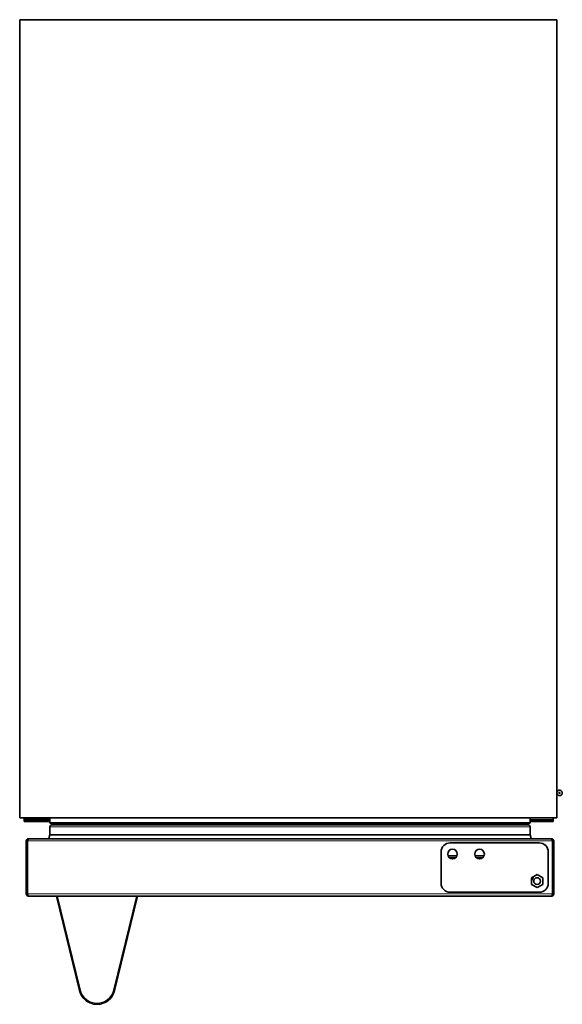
# Model space of a CAD drawing. Extents: x 9.5 to 55.4, y -5.9 to 61.1.
# Tile 2 of 2: x 9.5 to 24.5, y 33.8 to 61.1. Entities that reach past the tile are written whole.
import ezdxf

# ---------------------------------------------------------------- set-up
doc = ezdxf.new("R2010")
doc.units = 0
doc.header["$MEASUREMENT"] = 0

msp = doc.modelspace()

# ---------------------------------------------------------------- linework, layer by layer
at = {"color": 7, "lineweight": 35}
for p, q in [((9.485, 61.051), (9.482, 38.926)), ((9.485, 61.051), (24.365, 61.049)), ((24.365, 61.049), (24.362, 38.924)), ((9.482, 38.926), (24.362, 38.924)), ((10.321, 38.926), (9.602, 38.926)), ((9.602, 38.878), (9.602, 38.926)), ((9.602, 38.878), (9.602, 38.873)), ((10.321, 38.878), (9.602, 38.878)), ((9.727, 38.873), (9.602, 38.873)), ((9.602, 38.826), (9.602, 38.873)), ((9.602, 38.826), (9.727, 38.826)), ((9.727, 38.873), (10.321, 38.873)), ((9.727, 38.826), (10.321, 38.825)), ((10.321, 38.795), (10.321, 38.926)), ((23.606, 38.78), (10.336, 38.78)), ((10.516, 38.736), (10.516, 38.765)), ((23.427, 38.765), (23.427, 38.736)), ((23.621, 38.924), (23.621, 38.795)), ((24.262, 38.924), (23.621, 38.924)), ((24.262, 38.876), (23.621, 38.876)), ((23.621, 38.871), (24.137, 38.871)), ((23.621, 38.823), (24.137, 38.823)), ((24.262, 38.871), (24.137, 38.871)), ((24.137, 38.823), (24.262, 38.823)), ((24.262, 38.876), (24.262, 38.924)), ((24.262, 38.876), (24.262, 38.871)), ((24.262, 38.871), (24.262, 38.823)), ((10.321, 38.455), (10.321, 38.674)), ((23.559, 38.736), (10.383, 38.736)), ((23.621, 38.674), (23.621, 38.455)), ((9.661, 38.289), (9.691, 38.289)), ((9.661, 36.819), (9.661, 38.289)), ((9.691, 36.819), (9.691, 38.289)), ((9.701, 36.819), (9.701, 38.289)), ((9.71, 38.317), (9.709, 38.312)), ((9.71, 38.317), (9.71, 38.316)), ((9.721, 38.349), (9.731, 38.349)), ((9.721, 38.341), (9.721, 38.349)), ((24.211, 38.349), (9.731, 38.349)), ((10.291, 38.355), (10.321, 38.455)), ((23.621, 38.455), (10.321, 38.455)), ((23.878, 38.234), (21.408, 38.234)), ((23.621, 38.455), (23.652, 38.355)), ((23.835, 38.349), (23.649, 38.349)), ((24.211, 38.349), (24.221, 38.349)), ((24.221, 38.341), (24.221, 38.349)), ((24.233, 38.316), (24.232, 38.317)), ((24.241, 36.819), (24.241, 38.289)), ((24.281, 38.289), (24.251, 38.289)), ((24.251, 36.819), (24.251, 38.289)), ((24.281, 36.819), (24.281, 38.289)), ((21.158, 37.984), (21.158, 37.114)), ((24.128, 37.114), (24.128, 37.984)), ((21.574, 37.838), (21.372, 37.838)), ((21.574, 37.838), (21.372, 37.838)), ((21.373, 37.838), (21.574, 37.838)), ((21.57, 37.833), (21.377, 37.833)), ((22.324, 37.838), (22.122, 37.838)), ((22.324, 37.838), (22.122, 37.838)), ((22.123, 37.838), (22.324, 37.838)), ((22.32, 37.833), (22.127, 37.833)), ((23.818, 37.353), (23.663, 37.263)), ((23.663, 37.263), (23.663, 37.084)), ((23.667, 37.195), (23.663, 37.197)), ((23.668, 37.195), (23.667, 37.195)), ((23.693, 37.28), (23.704, 37.275)), ((23.706, 37.268), (23.706, 37.268)), ((23.973, 37.263), (23.818, 37.353)), ((23.973, 37.084), (23.973, 37.263)), ((21.408, 36.864), (23.878, 36.864)), ((23.663, 37.084), (23.818, 36.995)), ((23.818, 36.995), (23.973, 37.084)), ((9.661, 36.819), (9.691, 36.819)), ((9.706, 36.796), (9.707, 36.792)), ((24.221, 36.759), (9.721, 36.759)), ((9.721, 36.759), (9.721, 36.759)), ((11.138, 34.14), (10.499, 36.759)), ((10.499, 36.759), (10.53, 36.759)), ((12.718, 36.759), (10.53, 36.759)), ((12.749, 36.759), (12.11, 34.14)), ((12.718, 36.759), (12.749, 36.759)), ((24.221, 36.759), (24.222, 36.759)), ((24.281, 36.819), (24.251, 36.819)), ((11.137, 34.144), (11.138, 34.14)), ((11.138, 34.14), (11.138, 34.141))]:
    msp.add_line(p, q, dxfattribs=at)
at = {"color": 7, "lineweight": 13}
for p, q in [((9.727, 38.873), (9.727, 38.826)), ((23.621, 38.795), (10.321, 38.795)), ((23.427, 38.765), (10.516, 38.765)), ((24.137, 38.823), (24.137, 38.871)), ((23.621, 38.674), (10.321, 38.674)), ((9.701, 38.289), (24.241, 38.289)), ((23.652, 38.355), (10.291, 38.355)), ((21.599, 37.881), (21.348, 37.881)), ((22.349, 37.881), (22.098, 37.881)), ((23.663, 37.213), (23.668, 37.212)), ((23.664, 37.202), (23.663, 37.203)), ((23.667, 37.195), (23.664, 37.202)), ((23.668, 37.212), (23.671, 37.205)), ((23.671, 37.205), (23.674, 37.199)), ((23.688, 37.267), (23.678, 37.272)), ((23.684, 37.275), (23.69, 37.272)), ((23.69, 37.272), (23.688, 37.267)), ((23.688, 37.267), (23.692, 37.264)), ((23.69, 37.272), (23.697, 37.274)), ((23.699, 37.266), (23.692, 37.264)), ((23.697, 37.274), (23.704, 37.275)), ((23.706, 37.268), (23.699, 37.266)), ((9.701, 36.819), (24.241, 36.819)), ((10.53, 36.759), (11.167, 34.147)), ((12.08, 34.147), (12.718, 36.759)), ((11.138, 34.14), (11.167, 34.147)), ((12.11, 34.14), (12.08, 34.147))]:
    msp.add_line(p, q, dxfattribs=at)
at = {"color": 7, "lineweight": 35}
for points in [[(9.724, 38.344), (9.727, 38.347), (9.73, 38.348), (9.731, 38.349)], [(24.211, 38.349), (24.214, 38.348), (24.219, 38.344)], [(9.721, 36.759), (9.72, 36.759), (9.718, 36.761), (9.716, 36.763)], [(24.226, 36.763), (24.224, 36.76), (24.222, 36.759), (24.221, 36.759)]]:
    msp.add_lwpolyline(points, dxfattribs=at)
for centre, radius in [((24.438, 39.62), 0.0175), ((21.473, 37.924), 0.133), ((22.223, 37.924), 0.133), ((23.818, 37.174), 0.095)]:
    msp.add_circle(centre, radius, dxfattribs=at)
for centre, radius, start, end in [((24.438, 39.62), 0.0775, 269.9901, 170.1858), ((24.438, 39.62), 0.0775, 189.7943, 269.9901), ((10.336, 38.795), 0.015, 180, 270), ((10.501, 38.765), 0.015, 0, 90), ((23.442, 38.765), 0.015, 90, 180), ((23.606, 38.795), 0.015, 270, 360), ((10.383, 38.674), 0.062, 90, 180), ((23.559, 38.674), 0.062, 0, 90), ((9.721, 38.289), 0.0599, 157.5, 180), ((9.721, 38.289), 0.0599, 135, 157.422), ((9.721, 38.289), 0.0599, 90, 134.9495), ((9.721, 38.289), 0.03, 157.5, 180), ((9.721, 38.289), 0.03, 112.5, 157.355), ((10.665, 37.987), 1.01, 161.2283, 162.5962), ((10.665, 37.987), 1.01, 161.2286, 162.5961), ((10.018, 38.205), 0.327, 159.1458, 161.0665), ((9.874, 38.261), 0.173, 155.9553, 159.2201), ((9.796, 38.296), 0.0868, 150.5848, 156.0645), ((9.754, 38.319), 0.0394, 141.1386, 150.9171), ((10.295, 38.353), 0.005, 162.9771, 249.6756), ((21.408, 37.984), 0.25, 90, 180), ((23.647, 38.353), 0.005, 290.1574, 17.0229), ((23.878, 37.984), 0.25, 360, 90), ((24.188, 38.319), 0.0392, 29.1517, 38.9111), ((24.221, 38.289), 0.0599, 67.5, 90), ((24.147, 38.296), 0.0865, 23.9352, 29.4717), ((24.069, 38.261), 0.172, 20.8044, 24.0532), ((23.925, 38.206), 0.326, 18.9366, 20.8747), ((24.221, 38.289), 0.03, 0, 67.31), ((23.277, 37.987), 1.01, 17.4039, 18.7714), ((23.277, 37.987), 1.01, 17.4038, 18.7717), ((24.221, 38.289), 0.0599, 45, 67.422), ((24.221, 38.289), 0.0599, 0, 44.9495), ((23.669, 37.2), 0.00503, 253.4387, 291.7488), ((23.669, 37.2), 0.00504, 292.0716, 349.6088), ((23.818, 37.174), 0.146, 139.9913, 170.0087), ((23.702, 37.271), 0.00504, 7.0629, 64.6001), ((23.702, 37.271), 0.00503, 328.43, 6.7401), ((21.408, 37.114), 0.25, 180, 270), ((23.878, 37.114), 0.25, 270, 0), ((9.721, 36.819), 0.0599, 180, 270), ((9.721, 36.819), 0.03, 180, 241.7913), ((11.068, 37.104), 1.396, 191.798, 192.7607), ((11.068, 37.104), 1.396, 191.798, 192.7607), ((10.014, 36.864), 0.315, 192.5445, 196.1936), ((9.779, 36.795), 0.0702, 195.1166, 206.4995), ((24.221, 36.819), 0.0599, 270, 0), ((24.164, 36.795), 0.0702, 333.5005, 344.8834), ((23.929, 36.864), 0.315, 343.8064, 347.4555), ((24.221, 36.819), 0.03, 298.2087, 0), ((22.875, 37.104), 1.396, 347.2393, 348.202), ((11.624, 34.259), 0.5, 193.7191, 346.2809)]:
    msp.add_arc(centre, radius, start, end, dxfattribs=at)
at = {"color": 7, "lineweight": 13}
for centre, radius, start, end in [((23.818, 37.174), 0.16, 144.1187, 165.1349), ((23.663, 37.213), 0.005, 276.0053, 345.7954), ((23.818, 37.174), 0.155, 144.1187, 165.8813), ((23.688, 37.267), 0.005, 324.2282, 64.9232), ((11.624, 34.259), 0.47, 193.7191, 346.2809)]:
    msp.add_arc(centre, radius, start, end, dxfattribs=at)

doc.saveas('drawing.dxf')
